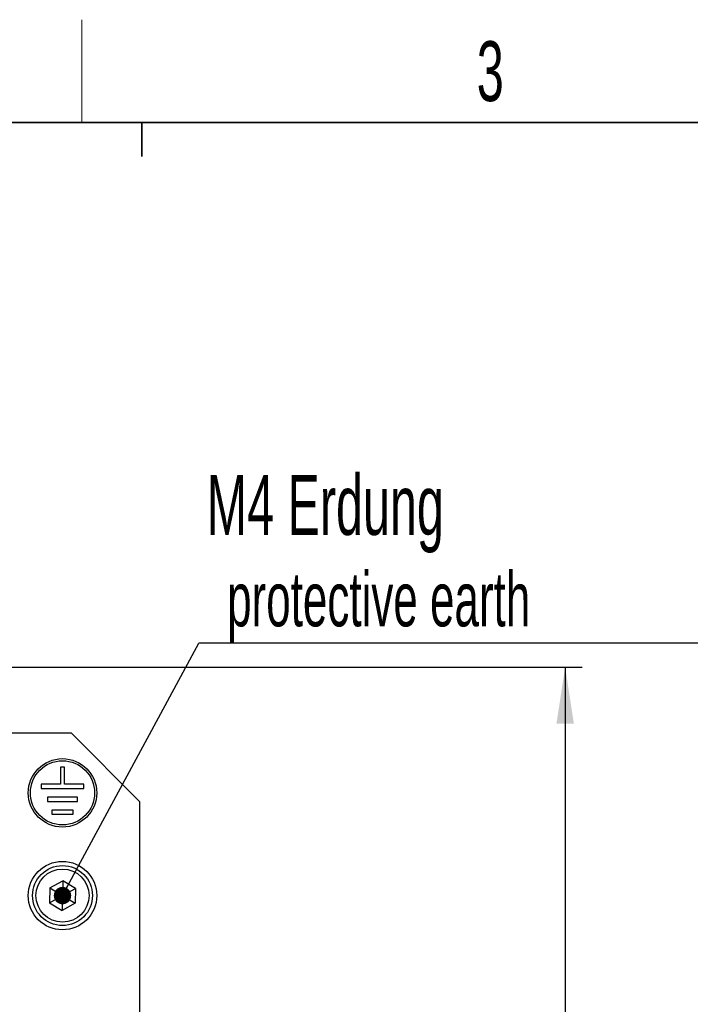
# Model space of a CAD drawing. Header units: millimetres. Extents: x 5 to 418, y 2 to 292.
# Tile 18 of 40: x 118 to 157, y 231 to 288. Entities that reach past the tile are written whole.
import ezdxf

# ---------------------------------------------------------------- set-up
doc = ezdxf.new("R2010")
doc.units = ezdxf.units.MM
doc.layers.add('SLD-0', color=7, linetype='Continuous')
doc.styles.add('SLDTEXTSTYLE0', font='TXT', dxfattribs={"width": 0.605})
doc.dimstyles.new('SLDDIMSTYLE0', dxfattribs={"dimtxt": 3.5, "dimasz": 3.302, "dimexe": 0, "dimexo": 0.0625, "dimgap": 0.875, "dimtad": 1, "dimlfac": 2, "dimrnd": 1e-09, "dimzin": 12, "dimdsep": 46, "dimtxsty": 'SLDTEXTSTYLE0', "dimsah": 1, "dimcen": 0.09, "dimadec": 0, "dimazin": 3, "dimtfac": 1, "dimtofl": 0, "dimtmove": 0, "dimatfit": 3, "dimfxl": 1, "dimfrac": 2, "dimtolj": 1, "dimtzin": 12, "dimarcsym": 0})
doc.dimstyles.new('SLDDIMSTYLE1', dxfattribs={"dimtxt": 0.18, "dimasz": 1.016, "dimexe": 0, "dimexo": 0.0625, "dimgap": 0, "dimtad": 0, "dimtih": 1, "dimtoh": 1, "dimdec": 0, "dimrnd": 1e-09, "dimzin": 0, "dimdsep": 46, "dimtxsty": 'Standard', "dimblk1": 'DOT', "dimblk2": 'DOT', "dimsah": 1, "dimcen": 0.09, "dimadec": 0, "dimazin": 0, "dimtfac": 1.016, "dimtdec": 0, "dimtofl": 0, "dimtmove": 0, "dimatfit": 3, "dimldrblk": 'DOT', "dimfxl": 1, "dimfrac": 2, "dimtolj": 1, "dimtzin": 0, "dimarcsym": 0})

# ---------------------------------------------------------------- blocks, each defined once
blk = doc.blocks.new('_D')
at = {"layer": 'SLD-0'}
for p, q in [((116.054, 250.685), (150.725, 250.685)), ((149.725, 250.685), (149.725, 176.235)), ((136.866, 176.235), (150.725, 176.235))]:
    blk.add_line(p, q, dxfattribs=at)
for points in [[(149.725, 250.685), (149.217, 247.383), (150.233, 247.383)], [(149.725, 176.235), (150.233, 179.537), (149.217, 179.537)]]:
    blk.add_solid(points, dxfattribs=at)
at = {"layer": 'SLD-0', "insert": (145.213, 207.444), "char_height": 3.5, "attachment_point": 1, "rotation": 90, "style": 'SLDTEXTSTYLE0'}
blk.add_mtext('148,9', dxfattribs=at)
blk = doc.blocks.new('SW_NOTE_0_16')
at = {"layer": 'SLD-0', "color": 0}
blk.add_line((30.237, 0), (0, 0), dxfattribs=at)
at = {"layer": 'SLD-0', "color": 0, "attachment_point": 1, "style": 'SLDTEXTSTYLE0'}
for s, insert, char_height in [('M4 Erdung', (0.458, 9.83), 3.5), ('protective earth', (1.649, 4.165), 3.175)]:
    blk.add_mtext(s, dxfattribs=dict(at, insert=insert, char_height=char_height))
blk = doc.blocks.new('_Dot')
at = {"color": 0, "linetype": 'ByBlock', "lineweight": -2}
blk.add_line((-0.5, 0), (-1, 0), dxfattribs=at)
at = {"color": 0, "linetype": 'ByBlock', "const_width": 0.5}
blk.add_lwpolyline([(-0.25, 0, 1), (0.25, 0, 1)], format="xyb", close=True, dxfattribs=at)

msp = doc.modelspace()

# ---------------------------------------------------------------- linework, layer by layer
at = {"color": 7, "linetype": 'Continuous', "lineweight": 25}
for p, q in [((117.3662, 246.8351), (120.8662, 246.8351)), ((124.8662, 242.8351), (120.8662, 246.8351)), ((120.4912, 244.8351), (120.2412, 244.8351)), ((120.2412, 244.8351), (120.2412, 243.8351)), ((120.4912, 243.8351), (120.4912, 244.8351)), ((120.2412, 243.8351), (119.1162, 243.8351)), ((119.1162, 243.8351), (119.1162, 243.5851)), ((119.1162, 243.5851), (121.6162, 243.5851)), ((121.6162, 243.8351), (120.4912, 243.8351)), ((121.6162, 243.5851), (121.6162, 243.8351)), ((121.2412, 243.0851), (119.4912, 243.0851)), ((119.4912, 243.0851), (119.4912, 242.8351)), ((119.4912, 242.8351), (121.2412, 242.8351)), ((121.2412, 242.8351), (121.2412, 243.0851)), ((124.8662, 242.8351), (124.8662, 223.3351)), ((120.9912, 242.3351), (119.7412, 242.3351)), ((119.7412, 242.3351), (119.7412, 242.0851)), ((120.9912, 242.0851), (120.9912, 242.3351)), ((119.7412, 242.0851), (120.9912, 242.0851)), ((119.6228, 237.7793), (120.3792, 238.201)), ((120.3792, 238.201), (120.3662, 237.3351)), ((121.1226, 237.7568), (120.3792, 238.201)), ((119.6228, 237.7793), (119.6098, 236.9134)), ((119.6228, 237.7793), (120.3662, 237.3351)), ((120.3662, 237.3351), (121.1226, 237.7568)), ((121.1226, 237.7568), (121.1096, 236.8909)), ((119.6098, 236.9134), (120.3662, 237.3351)), ((120.3662, 237.3351), (120.3532, 236.4692)), ((120.3662, 237.3351), (121.1096, 236.8909)), ((119.6098, 236.9134), (120.3532, 236.4692)), ((121.1096, 236.8909), (120.3532, 236.4692))]:
    msp.add_line(p, q, dxfattribs=at)
for centre, radius in [((120.3662, 243.3351), 2), ((120.3662, 243.3351), 1.875), ((120.3662, 237.3351), 2), ((120.3662, 237.3351), 1.75), ((120.3662, 237.3351), 1.55)]:
    msp.add_circle(centre, radius, dxfattribs=at)
at = {"layer": 'SLD-0', "lineweight": 18}
msp.add_line((121.5, 282.5), (121.5, 288.5), dxfattribs=at)
at = {"layer": 'SLD-0', "lineweight": 35}
msp.add_line((408, 282.5), (26, 282.5), dxfattribs=at)
at = {"layer": 'SLD-0'}
for p, q in [((125, 280.5), (125, 282.5)), ((125, 282.5), (125, 280.5))]:
    msp.add_line(p, q, dxfattribs=at)

# ---------------------------------------------------------------- block references
msp.add_blockref('SW_NOTE_0_16', (128.3325, 252.0732), dxfattribs=at)

# ---------------------------------------------------------------- texts
at = {"layer": 'SLD-0', "insert": (145.3527, 287.243), "char_height": 3.5, "attachment_point": 2, "style": 'SLDTEXTSTYLE0'}
msp.add_mtext('3', dxfattribs=at)

# ---------------------------------------------------------------- dimensions: what is measured, and where the dimension line sits
at = {"layer": 'SLD-0'}
dim = msp.add_linear_dim(base=(149.7245, 176.2351), p1=(116.0537, 250.6851), p2=(136.8662, 176.2351), angle=90, dimstyle='SLDDIMSTYLE0', dxfattribs=at)
dim.commit()
dim.dimension.update_dxf_attribs({"geometry": '_D', "text_midpoint": (149.7245, 213.4601), "dimtype": 160})

# ---------------------------------------------------------------- leaders
msp.add_leader([(120.3662, 237.3351), (128.3325, 252.0732)], dimstyle='SLDDIMSTYLE1', dxfattribs=at)

doc.saveas('drawing.dxf')
